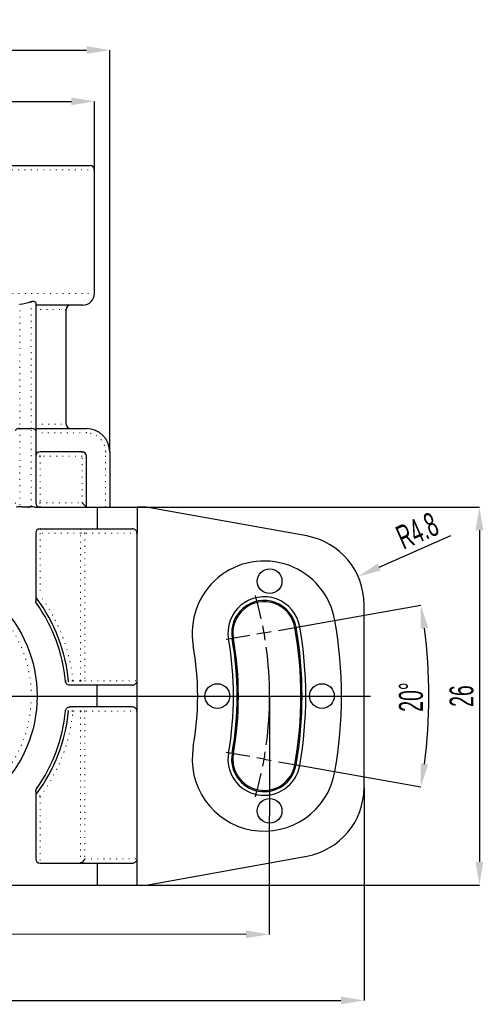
# Model space of a CAD drawing. Header units: millimetres. Extents: x 20 to 408, y 16 to 568.
# Tile 11 of 12: x 161 to 215, y 453 to 568. Entities that reach past the tile are written whole.
import ezdxf

# ---------------------------------------------------------------- set-up
doc = ezdxf.new("R2010")
doc.units = ezdxf.units.MM
doc.header["$PDSIZE"] = -1
doc.linetypes.add('DOT2', pattern=[0.635, 0, -0.635])
doc.layers.add('LINEE_SOTTILI', color=7, linetype='Continuous')
doc.styles.add('SLDTEXTSTYLE1', font='TXT', dxfattribs={"width": 0.605})
doc.dimstyles.new('SLDDIMSTYLE0', dxfattribs={"dimtxt": 2.8, "dimasz": 2.7, "dimexe": 0, "dimexo": 0.0625, "dimgap": 0.7, "dimtad": 1, "dimlfac": 0.588235, "dimrnd": 1e-09, "dimzin": 12, "dimdsep": 46, "dimtxsty": 'SLDTEXTSTYLE1', "dimsah": 1, "dimcen": 0.09, "dimadec": 0, "dimazin": 3, "dimtfac": 1, "dimtofl": 0, "dimtmove": 0, "dimatfit": 3, "dimfxl": 1, "dimfrac": 2, "dimtolj": 1, "dimtzin": 12, "dimarcsym": 0})
doc.dimstyles.new('SLDDIMSTYLE1', dxfattribs={"dimtxt": 2.8, "dimasz": 2.7, "dimexe": 0, "dimexo": 0.0625, "dimgap": 0.7, "dimtad": 1, "dimlfac": 0.588235, "dimrnd": 1e-09, "dimzin": 12, "dimdsep": 46, "dimtxsty": 'SLDTEXTSTYLE1', "dimsah": 1, "dimcen": 0.09, "dimadec": 0, "dimazin": 3, "dimtol": 1, "dimtp": 0.2, "dimtm": 0.2, "dimtfac": 1, "dimtofl": 0, "dimtmove": 0, "dimatfit": 3, "dimfxl": 1, "dimfrac": 2, "dimtolj": 1, "dimarcsym": 0})
doc.dimstyles.new('SLDDIMSTYLE2', dxfattribs={"dimtxt": 2.8, "dimasz": 2.7, "dimexe": 0, "dimexo": 0.0625, "dimgap": 0.7, "dimtad": 1, "dimdec": 4, "dimlfac": 0.588235, "dimzin": 12, "dimdsep": 46, "dimtxsty": 'SLDTEXTSTYLE1', "dimsah": 1, "dimcen": 0.09, "dimadec": 3, "dimazin": 3, "dimtfac": 1, "dimtdec": 3, "dimtofl": 0, "dimtmove": 0, "dimatfit": 3, "dimfxl": 1, "dimfrac": 2, "dimtolj": 1, "dimtzin": 12, "dimarcsym": 0})
doc.dimstyles.new('SLDDIMSTYLE5', dxfattribs={"dimtxt": 2.8, "dimasz": 2.7, "dimexe": 0, "dimexo": 0.0625, "dimgap": 0.7, "dimtad": 1, "dimlfac": 0.588235, "dimrnd": 1e-09, "dimzin": 12, "dimdsep": 46, "dimtxsty": 'SLDTEXTSTYLE1', "dimsah": 1, "dimcen": 0, "dimadec": 0, "dimazin": 3, "dimtfac": 1, "dimtofl": 0, "dimtmove": 0, "dimatfit": 3, "dimfxl": 1, "dimfrac": 2, "dimtolj": 1, "dimtzin": 12, "dimarcsym": 0})

# ---------------------------------------------------------------- blocks, each defined once
blk = doc.blocks.new('_D_32')
at = {"layer": 'Defpoints', "color": 0}
for p in [(94.31, 478.62), (201.41, 478.62), (201.41, 453.71), (201.41, 453.71)]:
    blk.add_point(p, dxfattribs=at)
at = {"layer": 'LINEE_SOTTILI', "color": 0, "lineweight": -2}
for p, q in [((94.31, 478.56), (94.31, 453.71)), ((201.41, 478.56), (201.41, 453.71)), ((97.01, 453.71), (198.71, 453.71))]:
    blk.add_line(p, q, dxfattribs=at)
at = {"layer": 'LINEE_SOTTILI', "color": 0}
for points in [[(97.01, 454.16), (97.01, 453.26), (94.31, 453.71)], [(198.71, 453.26), (198.71, 454.16), (201.41, 453.71)]]:
    blk.add_solid(points, dxfattribs=at)
at = {"layer": 'LINEE_SOTTILI', "color": 0, "insert": (147.86, 457.21), "char_height": 2.8, "attachment_point": 2, "style": 'SLDTEXTSTYLE1'}
blk.add_mtext('\\A1;63', dxfattribs=at)
blk = doc.blocks.new('_D_33')
at = {"layer": 'Defpoints', "color": 0}
for p in [(105.36, 489.38), (190.36, 489.24), (190.32, 461.44), (190.32, 461.44)]:
    blk.add_point(p, dxfattribs=at)
at = {"layer": 'LINEE_SOTTILI', "color": 0, "lineweight": -2}
for p, q in [((105.36, 489.32), (105.32, 461.59)), ((190.36, 489.18), (190.32, 461.44)), ((108.02, 461.58), (187.62, 461.45))]:
    blk.add_line(p, q, dxfattribs=at)
at = {"layer": 'LINEE_SOTTILI', "color": 0}
for points in [[(108.02, 462.03), (108.02, 461.13), (105.32, 461.59)], [(187.62, 461), (187.62, 461.9), (190.32, 461.44)]]:
    blk.add_solid(points, dxfattribs=at)
at = {"layer": 'LINEE_SOTTILI', "color": 0, "insert": (147.82, 465.02), "char_height": 2.8, "attachment_point": 2, "rotation": 359.9031, "style": 'SLDTEXTSTYLE1'}
blk.add_mtext('\\A1;%%c50%%p0.2', dxfattribs=at)
blk = doc.blocks.new('_D_34')
at = {"layer": 'Defpoints', "color": 0}
for p in [(194.16, 497.47), (185.28, 495.91), (208.89, 485.76), (185.28, 482.71), (194.16, 481.15)]:
    blk.add_point(p, dxfattribs=at)
at = {"layer": 'LINEE_SOTTILI', "color": 0, "lineweight": -2}
for p, q in [((194.22, 497.48), (208.06, 499.93)), ((194.22, 481.14), (208.06, 478.7))]:
    blk.add_line(p, q, dxfattribs=at)
blk.add_arc((147.86, 489.31), 61.13, 352.531, 7.469, dxfattribs=at)
at = {"layer": 'LINEE_SOTTILI', "color": 0}
for points in [[(208.92, 497.32), (208.03, 497.19), (208.06, 499.93)], [(208.03, 481.43), (208.92, 481.3), (208.06, 478.7)]]:
    blk.add_solid(points, dxfattribs=at)
at = {"layer": 'LINEE_SOTTILI', "color": 0, "insert": (205.49, 487.48), "char_height": 2.8, "attachment_point": 1, "rotation": 90, "style": 'SLDTEXTSTYLE1'}
blk.add_mtext('\\A1;20%%d', dxfattribs=at)
blk = doc.blocks.new('_D_35')
at = {"layer": 'Defpoints', "color": 0}
for p in [(169.88, 558.86), (169.88, 558.86), (125.85, 550.85), (169.88, 550.85)]:
    blk.add_point(p, dxfattribs=at)
at = {"layer": 'LINEE_SOTTILI', "color": 0, "lineweight": -2}
for p, q in [((125.85, 550.91), (125.85, 558.86)), ((128.55, 558.86), (167.18, 558.86)), ((169.88, 550.91), (169.88, 558.86))]:
    blk.add_line(p, q, dxfattribs=at)
at = {"layer": 'LINEE_SOTTILI', "color": 0}
for points in [[(128.55, 559.31), (128.55, 558.41), (125.85, 558.86)], [(167.18, 558.41), (167.18, 559.31), (169.88, 558.86)]]:
    blk.add_solid(points, dxfattribs=at)
at = {"layer": 'LINEE_SOTTILI', "color": 0, "insert": (147.86, 562.36), "char_height": 2.8, "attachment_point": 2, "style": 'SLDTEXTSTYLE1'}
blk.add_mtext('\\A1;25.9', dxfattribs=at)
blk = doc.blocks.new('_D_36')
at = {"layer": 'Defpoints', "color": 0}
for p in [(171.66, 564.86), (171.66, 564.86), (124.06, 517.87), (171.66, 517.87)]:
    blk.add_point(p, dxfattribs=at)
at = {"layer": 'LINEE_SOTTILI', "color": 0, "lineweight": -2}
for p, q in [((124.06, 517.93), (124.06, 564.86)), ((126.76, 564.86), (168.96, 564.86)), ((171.66, 517.93), (171.66, 564.86))]:
    blk.add_line(p, q, dxfattribs=at)
at = {"layer": 'LINEE_SOTTILI', "color": 0}
for points in [[(126.76, 565.31), (126.76, 564.41), (124.06, 564.86)], [(168.96, 564.41), (168.96, 565.31), (171.66, 564.86)]]:
    blk.add_solid(points, dxfattribs=at)
at = {"layer": 'LINEE_SOTTILI', "color": 0, "insert": (147.86, 568.36), "char_height": 2.8, "attachment_point": 2, "style": 'SLDTEXTSTYLE1'}
blk.add_mtext('\\A1;28', dxfattribs=at)
blk = doc.blocks.new('_D_37')
at = {"layer": 'Defpoints', "color": 0}
for p in [(174.87, 511.41), (175.91, 467.21), (214.91, 467.21), (214.91, 467.21)]:
    blk.add_point(p, dxfattribs=at)
at = {"layer": 'LINEE_SOTTILI', "color": 0, "lineweight": -2}
for p, q in [((174.93, 511.41), (214.91, 511.41)), ((214.91, 508.71), (214.91, 469.91)), ((175.98, 467.21), (214.91, 467.21))]:
    blk.add_line(p, q, dxfattribs=at)
at = {"layer": 'LINEE_SOTTILI', "color": 0}
for points in [[(215.36, 508.71), (214.46, 508.71), (214.91, 511.41)], [(214.46, 469.91), (215.36, 469.91), (214.91, 467.21)]]:
    blk.add_solid(points, dxfattribs=at)
at = {"layer": 'LINEE_SOTTILI', "color": 0, "insert": (211.41, 489.31), "char_height": 2.8, "attachment_point": 2, "rotation": 90, "style": 'SLDTEXTSTYLE1'}
blk.add_mtext('\\A1;26', dxfattribs=at)
blk = doc.blocks.new('_D_41')
at = {"layer": 'Defpoints', "color": 0}
for p in [(200.72, 503.3), (193.25, 500)]:
    blk.add_point(p, dxfattribs=at)
at = {"layer": 'LINEE_SOTTILI', "color": 0, "lineweight": -2}
blk.add_line((203.19, 504.39), (211.58, 508.1), dxfattribs=at)
at = {"layer": 'LINEE_SOTTILI', "color": 0}
blk.add_solid([(203, 504.8), (203.37, 503.98), (200.72, 503.3)], dxfattribs=at)
at = {"layer": 'LINEE_SOTTILI', "color": 0, "insert": (204.88, 508.97), "char_height": 2.8, "attachment_point": 1, "rotation": 23.8584, "style": 'SLDTEXTSTYLE1'}
blk.add_mtext('\\A1;R4.8', dxfattribs=at)
blk = doc.blocks.new('SW_CENTERMARKSYMBOL_5')
at = {"layer": 'LINEE_SOTTILI', "color": 0}
for p, q in [((-1.67, 0.3), (-4.44, 0.78)), ((0, 0), (-0.84, 0.15)), ((0, 0), (0.84, -0.15)), ((83.71, 0), (84.55, 0.15)), ((85.38, 0.3), (88.15, 0.78)), ((1.67, -0.3), (4.44, -0.78)), ((82.03, -0.3), (79.27, -0.78)), ((83.71, 0), (82.87, -0.15)), ((0, -14.76), (-0.84, -14.91)), ((0, -14.76), (0.84, -14.61)), ((1.67, -14.46), (4.44, -13.98)), ((82.03, -14.46), (79.27, -13.98)), ((83.71, -14.76), (82.87, -14.61)), ((83.71, -14.76), (84.55, -14.91)), ((-1.67, -15.06), (-4.44, -15.54)), ((85.38, -15.06), (88.15, -15.54))]:
    blk.add_line(p, q, dxfattribs=at)
for start, end in [(163.9266, 167.7082), (12.2918, 16.0734), (168.8541, 170), (10, 11.1459), (170, 171.1459), (8.8541, 10), (172.2918, 187.7082), (352.2918, 7.7082), (188.8541, 190), (190, 191.1459), (348.8541, 350), (350, 351.1459), (192.2918, 196.0734), (343.9266, 347.7082)]:
    blk.add_arc((41.85, -7.38), 42.5, start, end, dxfattribs=at)
blk = doc.blocks.new('SW_CENTERMARKSYMBOL_6')
at = {"layer": 'LINEE_SOTTILI', "color": 0}
for p, q in [((0, 1.7), (0, 63.02)), ((-1.7, 0), (-54.57, 0)), ((0, 0), (-0.85, 0)), ((0, 0), (0, 0.85)), ((0, 0), (0, -0.85)), ((0, 0), (0.85, 0)), ((1.7, 0), (54.29, 0)), ((0, -1.7), (0, -22.79))]:
    blk.add_line(p, q, dxfattribs=at)

msp = doc.modelspace()

# ---------------------------------------------------------------- linework, layer by layer
at = {"color": 7, "linetype": 'Continuous', "lineweight": 25}
for p, q in [((158.06427, 551.36058), (169.36927, 551.36058)), ((169.87927, 536.40058), (169.87927, 550.85058)), ((162.99427, 535.24751), (162.99427, 520.31215)), ((168.51927, 535.04058), (162.99427, 535.04058)), ((166.56427, 521.10058), (166.56427, 534.53058)), ((161.12427, 520.59058), (162.48427, 520.59058)), ((162.99427, 520.59058), (168.94427, 520.59058)), ((162.99427, 520.31215), (162.99427, 511.92058)), ((168.43427, 517.87058), (163.50427, 517.87058)), ((168.94427, 511.41058), (168.94427, 517.36058)), ((171.66427, 517.87058), (171.66427, 511.41058)), ((162.08593, 511.41058), (161.52262, 511.41058)), ((162.88262, 511.41058), (170.19486, 511.41058)), ((168.94427, 511.41058), (168.43427, 511.92058)), ((170.19486, 511.41058), (170.19486, 508.86058)), ((170.19486, 511.41058), (174.86557, 511.41058)), ((174.86557, 511.41058), (174.86557, 508.35058)), ((175.91427, 511.41058), (174.86557, 511.41058)), ((194.69984, 508.02918), (175.91427, 511.41058)), ((162.99427, 508.35058), (162.99427, 500.46487)), ((163.50427, 508.86058), (170.19486, 508.86058)), ((170.19486, 508.86058), (174.26549, 508.86058)), ((174.86557, 491.09558), (174.86557, 508.35058)), ((201.41427, 478.62292), (201.41427, 499.99825)), ((170.19486, 490.58558), (166.99126, 490.58558)), ((170.19486, 488.03558), (170.19486, 490.58558)), ((174.26549, 490.58558), (170.19486, 490.58558)), ((174.86557, 487.52558), (174.86557, 491.09558)), ((170.19486, 488.03558), (166.99126, 488.03558)), ((174.26549, 488.03558), (170.19486, 488.03558)), ((174.86557, 470.27058), (174.86557, 487.52558)), ((162.99427, 478.1563), (162.99427, 470.27058)), ((174.86557, 467.21058), (174.86557, 470.27058)), ((175.91427, 467.21058), (194.69984, 470.59199)), ((163.50427, 469.76058), (170.19486, 469.76058)), ((170.19486, 469.76058), (170.19486, 467.21058)), ((170.19486, 469.76058), (174.26549, 469.76058)), ((125.53369, 467.21058), (170.19486, 467.21058)), ((170.19486, 467.21058), (174.86557, 467.21058)), ((174.86557, 467.21058), (175.91427, 467.21058))]:
    msp.add_line(p, q, dxfattribs=at)
at = {"color": 7, "linetype": 'DOT2', "lineweight": 18}
for p, q in [((169.87927, 550.85058), (158.06427, 550.85058)), ((158.06427, 536.40058), (169.87927, 536.40058)), ((162.48427, 520.59058), (162.48427, 535.45168)), ((161.12427, 535.14401), (161.12427, 520.59058)), ((166.56427, 534.53058), (162.99427, 534.53058)), ((161.12427, 520.59058), (161.12427, 511.49158)), ((162.48427, 511.49158), (162.48427, 520.59058)), ((162.99427, 521.10058), (166.56427, 521.10058)), ((168.94427, 520.08058), (168.94427, 520.59058)), ((168.94427, 520.08058), (162.99427, 520.08058)), ((163.50427, 517.36058), (162.99427, 517.36058)), ((163.50427, 517.36058), (163.50427, 517.87058)), ((163.50427, 517.36058), (163.50427, 511.92058)), ((168.43427, 517.36058), (163.50427, 517.36058)), ((168.43427, 517.87058), (168.43427, 517.36058)), ((168.43427, 511.92058), (168.43427, 517.36058)), ((168.94427, 517.36058), (168.43427, 517.36058)), ((171.15427, 511.41058), (171.15427, 517.87058)), ((171.15427, 517.87058), (171.66427, 517.87058)), ((163.50427, 511.92058), (162.99427, 511.92058)), ((163.50427, 511.41058), (163.50427, 511.92058)), ((163.50427, 511.92058), (168.43427, 511.92058)), ((162.99427, 508.35058), (163.50427, 508.35058)), ((163.50427, 508.86058), (163.50427, 508.35058)), ((163.50427, 508.35058), (163.50427, 501.05708)), ((168.25128, 508.35058), (163.50427, 508.35058)), ((168.25128, 508.86058), (168.25128, 508.35058)), ((168.25128, 508.35058), (168.739, 508.35058)), ((168.25128, 491.09558), (168.25128, 508.35058)), ((174.86557, 508.35058), (168.739, 508.35058)), ((168.739, 508.35058), (168.739, 491.09558)), ((162.99427, 501.05708), (163.50427, 501.05708)), ((163.09655, 500.75086), (163.50427, 501.05708)), ((193.45675, 497.34977), (193.31807, 497.32532)), ((193.45675, 497.34977), (193.88273, 497.42488)), ((185.98045, 496.0315), (185.55447, 495.95638)), ((185.98045, 496.0315), (186.11913, 496.05595)), ((167.34256, 491.09558), (166.83478, 491.04905)), ((167.34256, 491.09558), (168.25128, 491.09558)), ((167.34256, 491.09558), (167.34256, 490.58558)), ((168.25128, 491.09558), (168.739, 491.09558)), ((168.25128, 491.09558), (168.25128, 490.58558)), ((168.739, 491.09558), (174.86557, 491.09558)), ((167.34256, 487.52558), (166.83478, 487.57212)), ((167.34256, 487.52558), (167.34256, 488.03558)), ((168.25128, 487.52558), (167.34256, 487.52558)), ((168.25128, 487.52558), (168.25128, 488.03558)), ((168.25128, 487.52558), (168.739, 487.52558)), ((168.25128, 469.78287), (168.25128, 487.52558)), ((174.86557, 487.52558), (168.739, 487.52558)), ((168.739, 487.52558), (168.739, 470.27058)), ((185.55447, 482.66479), (185.98045, 482.58967)), ((185.98045, 482.58967), (186.11913, 482.56522)), ((193.45675, 481.2714), (193.31807, 481.29585)), ((193.88273, 481.19629), (193.45675, 481.2714)), ((162.99427, 477.56409), (163.50427, 477.56409)), ((163.50427, 477.56409), (163.09655, 477.87031)), ((163.50427, 477.56409), (163.50427, 469.76058)), ((168.739, 470.27058), (174.86557, 470.27058))]:
    msp.add_line(p, q, dxfattribs=at)
at = {"color": 7, "linetype": 'DOT2', "lineweight": 18, "flags": 128}
for points in [[(166.48337, 491.0482), (166.50306, 491.04825), (166.58183, 491.04844), (166.83478, 491.04905)], [(166.83478, 487.57212), (166.81509, 487.57216), (166.73633, 487.57235), (166.48337, 487.57297)]]:
    msp.add_lwpolyline(points, dxfattribs=at)
at = {"color": 7, "linetype": 'Continuous', "lineweight": 25}
for centre, radius in [((147.86427, 489.31058), 15.3), ((190.36427, 502.74058), 1.445), ((184.24427, 489.31058), 1.445), ((196.48427, 489.31058), 1.445), ((190.36427, 475.88058), 1.445)]:
    msp.add_circle(centre, radius, dxfattribs=at)
at = {"color": 7, "linetype": 'DOT2', "lineweight": 18}
msp.add_circle((147.86427, 489.31058), 14.62, dxfattribs=at)
at = {"color": 7, "linetype": 'Continuous', "lineweight": 25}
for centre, radius, start, end in [((169.36927, 550.85058), 0.51, 0, 90), ((168.51927, 536.40058), 1.36, 270, 0), ((167.07427, 534.53058), 0.51, 90, 180), ((167.07427, 521.10058), 0.51, 180, 270), ((168.94427, 517.87058), 2.72, 0, 90), ((163.50427, 517.36058), 0.51, 90, 180), ((168.43427, 517.36058), 0.51, 0, 90), ((163.50427, 511.92058), 0.51, 180, 270), ((163.50427, 508.35058), 0.51, 90, 180), ((193.25427, 499.99825), 8.16, 0, 79.7960263), ((189.7186, 496.69063), 8.415, 10, 190), ((189.7186, 496.69063), 8.415, 10, 190), ((189.7186, 496.69063), 4.22837, 10, 190), ((147.86427, 489.31058), 18.7, 5.3316616, 35.4952865), ((147.86427, 489.31058), 19.05, 5.2359903, 36.9085541), ((189.7186, 496.69063), 3.79582, 10, 190), ((189.7186, 496.69063), 3.655, 10, 190), ((147.86427, 489.31058), 50.915, 350, 10), ((147.86427, 489.31058), 50.915, 350, 10), ((147.86427, 489.31058), 46.155, 350, 10), ((147.86427, 489.31058), 46.29582, 350, 10), ((147.86427, 489.31058), 46.72837, 350, 10), ((147.86427, 489.31058), 34.085, 350, 10), ((147.86427, 489.31058), 34.085, 350, 10), ((147.86427, 489.31058), 38.27163, 350, 10), ((147.86427, 489.31058), 38.70418, 350, 10), ((147.86427, 489.31058), 38.845, 350, 10), ((147.86427, 489.31058), 18.7, 324.5047135, 354.6683384), ((147.86427, 489.31058), 19.05, 323.0914459, 354.7640097), ((189.7186, 481.93054), 8.415, 170, 350), ((189.7186, 481.93054), 8.415, 170, 350), ((189.7186, 481.93054), 4.22837, 170, 350), ((189.7186, 481.93054), 3.79582, 170, 350), ((189.7186, 481.93054), 3.655, 170, 350), ((193.25427, 478.62292), 8.16, 280.2039737, 0), ((163.50427, 470.27058), 0.51, 180, 270)]:
    msp.add_arc(centre, radius, start, end, dxfattribs=at)
at = {"color": 7, "linetype": 'DOT2', "lineweight": 18}
for centre, radius, start, end in [((168.94427, 517.87058), 2.21, 0, 90), ((168.23989, 508.36148), 0.49923, 358.7490607, 88.6918934), ((163.50384, 501.05709), 0.50957, 180.0014516, 216.9388448), ((147.86427, 489.31058), 19.5599, 5.2359903, 36.9085541), ((167.3426, 491.09553), 0.50994, 185.2290742, 269.9953083), ((168.23989, 491.08469), 0.49923, 271.3081066, 1.2509393), ((147.86427, 489.31058), 19.5599, 323.0914459, 354.7640097), ((167.3426, 487.52564), 0.50994, 90.0046917, 174.7709258), ((168.23989, 487.53648), 0.49923, 358.7490607, 88.6918934), ((163.50384, 477.56408), 0.50957, 143.0611552, 179.9985484)]:
    msp.add_arc(centre, radius, start, end, dxfattribs=at)
at = {"color": 7, "linetype": 'Continuous', "lineweight": 25}
for centre, major_axis, ratio, start_param, end_param in [((161.12427, 520.31215), (0.51, 0), 0.545951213, 1.570796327, 3.141592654), ((162.48427, 520.31215), (0.51, 0), 0.545951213, 0, 1.570796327), ((174.26549, 508.35058), (0.60008, 0), 0.849890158, 0, 1.570796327), ((174.26549, 491.09558), (0.60008, 0), 0.849890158, 4.71238898, 6.283185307), ((174.26549, 487.52558), (0.60008, 0), 0.849890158, 0, 1.570796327), ((168.25128, 470.27058), (0.40997, 0.40997), 0.739961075, 4.075343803, 5.349434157), ((174.26549, 470.27058), (0.60008, 0), 0.849890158, 4.71238898, 6.283185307), ((168.09536, 470.27058), (0.5333, 0), 0.956304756, 4.71238898, 5.009094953)]:
    msp.add_ellipse(centre, major_axis=major_axis, ratio=ratio, start_param=start_param, end_param=end_param, dxfattribs=at)
at = {"color": 7, "linetype": 'DOT2', "lineweight": 18}
for centre, start_param, end_param in [((161.12427, 511.92058), 3.141592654, 4.71238898), ((162.48427, 511.92058), 4.71238898, 6.283185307)]:
    msp.add_ellipse(centre, major_axis=(0.51, 0), ratio=0.841178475, start_param=start_param, end_param=end_param, dxfattribs=at)
at = {"color": 7, "linetype": 'Continuous', "lineweight": 25}
for points in [[(161.12427, 535.14401), (161.5882, 535.19756), (162.05331, 535.28056), (162.48427, 535.45168)], [(163.08913, 500.16848), (163.02742, 500.255), (162.99427, 500.3586), (162.99427, 500.46487)], [(162.99427, 478.1563), (162.99427, 478.26256), (163.02743, 478.36618), (163.08913, 478.45269)]]:
    msp.add_open_spline(points, degree=3, dxfattribs=at)
for points, knots in [([(162.48427, 535.45168), (162.55185, 535.47851), (162.62298, 535.496), (162.7545, 535.49639), (162.81399, 535.47883), (162.94986, 535.39983), (162.99427, 535.31847), (162.99427, 535.24751)], [0, 0, 0, 0, 0.25, 0.25, 0.5, 0.5, 1, 1, 1, 1]), ([(161.52262, 511.41058), (161.38992, 511.41058), (161.25773, 511.433), (160.99233, 511.43315), (160.85955, 511.41058), (160.72593, 511.41058)], [0, 0, 0, 0, 0.5, 0.5, 1, 1, 1, 1]), ([(161.52262, 511.41058), (161.44933, 511.41058), (161.37788, 511.41637), (161.23972, 511.4429), (161.17567, 511.46414), (161.12427, 511.49158)], [0, 0, 0, 0, 0.5, 0.5, 1, 1, 1, 1]), ([(162.08593, 511.41058), (162.1592, 511.41058), (162.23067, 511.41636), (162.36895, 511.44293), (162.43286, 511.46413), (162.48427, 511.49158)], [0, 0, 0, 0, 0.5, 0.5, 1, 1, 1, 1]), ([(162.88262, 511.41058), (162.74992, 511.41058), (162.61773, 511.433), (162.35233, 511.43315), (162.21955, 511.41058), (162.08593, 511.41058)], [0, 0, 0, 0, 0.5, 0.5, 1, 1, 1, 1]), ([(166.99126, 490.58558), (166.86452, 490.58558), (166.74072, 490.63392), (166.55493, 490.80307), (166.49514, 490.92201), (166.48337, 491.0482)], [0, 0, 0, 0, 0.5, 0.5, 1, 1, 1, 1]), ([(166.48337, 487.57297), (166.49514, 487.69915), (166.5548, 487.81792), (166.74052, 487.98714), (166.86452, 488.03558), (166.99126, 488.03558)], [0, 0, 0, 0, 0.5, 0.5, 1, 1, 1, 1])]:
    msp.add_open_spline(points, degree=3, knots=knots, dxfattribs=at)
at = {"color": 7, "linetype": 'DOT2', "lineweight": 18}
for points, knots in [([(163.09655, 500.75086), (163.09537, 500.65802), (163.09418, 500.56448), (163.09298, 500.47019), (163.09171, 500.37048), (163.09042, 500.26993), (163.08913, 500.16848)], [0, 0, 0, 0, 0.00520586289, 0.00520586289, 0.00520586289, 0.01071124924, 0.01071124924, 0.01071124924, 0.01071124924]), ([(163.08913, 478.45269), (163.09042, 478.35124), (163.09171, 478.25069), (163.09298, 478.15098), (163.09418, 478.05669), (163.09537, 477.96315), (163.09655, 477.87031)], [0, 0, 0, 0, 0.00550538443, 0.00550538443, 0.00550538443, 0.01071124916, 0.01071124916, 0.01071124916, 0.01071124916])]:
    msp.add_open_spline(points, degree=3, knots=knots, dxfattribs=at)

# ---------------------------------------------------------------- block references
at = {"layer": 'LINEE_SOTTILI', "color": 7}
for name, p in [('SW_CENTERMARKSYMBOL_6', (147.86427, 489.31058)), ('SW_CENTERMARKSYMBOL_5', (106.00994, 496.69063))]:
    msp.add_blockref(name, p, dxfattribs=at)

# ---------------------------------------------------------------- dimensions: what is measured, and where the dimension line sits
for base, p1, p2, picture, middle in [((171.66427, 564.86058), (124.06427, 517.87058), (171.66427, 517.87058), '_D_36', (147.86427, 564.86058)), ((169.87927, 558.86058), (125.84927, 550.85058), (169.87927, 550.85058), '_D_35', (147.86427, 558.86058)), ((201.41427, 453.71058), (94.31427, 478.62292), (201.41427, 478.62292), '_D_32', (147.86427, 453.71058))]:
    dim = msp.add_linear_dim(base=base, p1=p1, p2=p2, dimstyle='SLDDIMSTYLE0', dxfattribs=at)
    dim.commit()
    dim.dimension.update_dxf_attribs({"geometry": picture, "text_midpoint": middle, "dimtype": 160})
dim = msp.add_radius_dim(center=(193.25427, 499.99825), mpoint=(200.71698, 503.29878), dimstyle='SLDDIMSTYLE5', dxfattribs=at)
dim.commit()
dim.dimension.update_dxf_attribs({"geometry": '_D_41', "text_midpoint": (208.61959, 506.79387), "dimtype": 164})
dim = msp.add_linear_dim(base=(214.91427, 467.21058), p1=(174.86557, 511.41058), p2=(175.91427, 467.21058), angle=90, dimstyle='SLDDIMSTYLE0', dxfattribs=at)
dim.commit()
dim.dimension.update_dxf_attribs({"geometry": '_D_37', "text_midpoint": (214.91427, 489.31058), "dimtype": 160})
dim = msp.add_angular_dim_2l(base=(208.88744, 485.75639), line1=((194.15516, 497.47292), (185.28204, 495.90835)), line2=((194.15516, 481.14825), (185.28204, 482.71282)), dimstyle='SLDDIMSTYLE2', dxfattribs=at)
dim.commit()
dim.dimension.update_dxf_attribs({"geometry": '_D_34', "text_midpoint": (208.99086, 489.31058), "dimtype": 162})
dim = msp.add_linear_dim(base=(190.31719, 461.44458), p1=(105.36433, 489.38249), p2=(190.36421, 489.23868), angle=359.9030657, text='%%c<>', dimstyle='SLDDIMSTYLE1', dxfattribs=at)
dim.commit()
dim.dimension.update_dxf_attribs({"geometry": '_D_33', "text_midpoint": (147.81725, 461.51648), "dimtype": 160})

doc.saveas('drawing.dxf')
